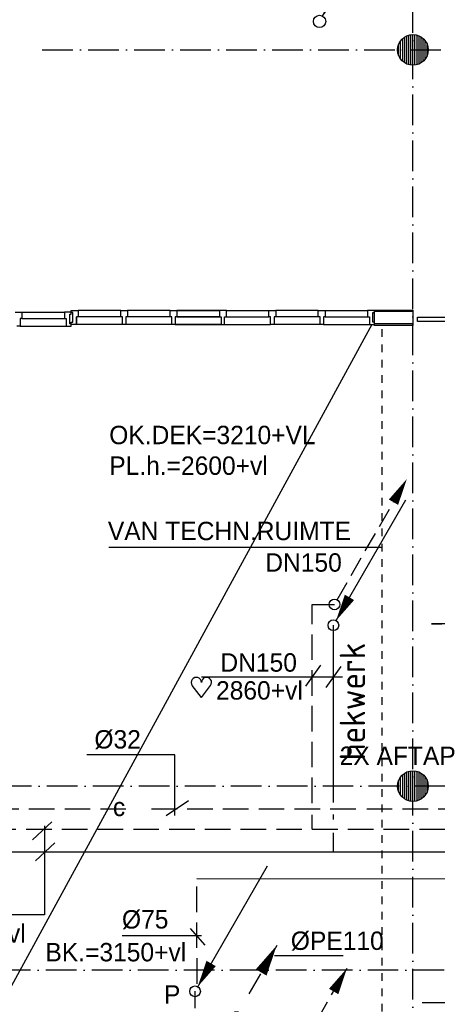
# Model space of a CAD drawing. Extents: x -41378 to 114803, y -24080 to 82188.
# Tile 78 of 137: x 53341 to 57430, y 51493 to 61123. Entities that reach past the tile are written whole.
import ezdxf
from ezdxf.enums import TextEntityAlignment as Align

# ---------------------------------------------------------------- set-up
doc = ezdxf.new("R2010")
doc.units = 0
doc.header["$LTSCALE"] = 50
for name, pattern in [('2322102', [45, 5, -2, 5, -2, 5, -2, 5, -2, 5, -2, 5, -5]), ('2322107', [2000, 1000, 1000]), ('2322108', [7, 5, -2]), ('2322121', [2000, 1000, 1000]), ('CENTER4', [5, 3.125, -0.625, 0.625, -0.625]), ('DASHDOT', [9, 6, -1.5, 0, -1.5]), ('DASHED', [3, 1.5, -1.5])]:
    doc.linetypes.add(name, pattern=pattern)
doc.layers.get('0').update_dxf_attribs({"linetype": 'CONTINUOUS'})
for name, color, linetype in [('AL$1----_TEKST', 7, 'CONTINUOUS'), ('AL$7----_STRAMIEN', 1, 'DASHDOT'), ('AL22----_BINNENWAND', 7, 'CONTINUOUS'), ('AL23----_VLOEREN', 4, 'CONTINUOUS'), ('AL28----_KONSTRUKTIE', 3, 'CONTINUOUS'), ('AL31----_BUITENKOZ', 7, 'CONTINUOUS'), ('AL32----_BINNENKOZ', 7, 'CONTINUOUS'), ('AL34----_BALUSTRADES', 4, 'DASHED'), ('ALXAA---_GEWBETON', 12, 'CONTINUOUS'), ('BOUW', 8, 'CONTINUOUS'), ('KABELGGOOT1', 8, 'CONTINUOUS'), ('WL521---', 4, 'CONTINUOUS'), ('WL5233--', 4, 'CONTINUOUS'), ('WL524---', 4, 'CONTINUOUS'), ('WL531---', 4, 'CONTINUOUS'), ('WL541---', 4, 'CONTINUOUS'), ('WL561---_AANVOER', 4, 'CONTINUOUS'), ('WL561---_RETOUR', 4, 'CONTINUOUS'), ('WL5627--', 4, 'CONTINUOUS'), ('WL570---', 3, 'CONTINUOUS'), ('WL570---_HARTLIJN', 7, 'CONTINUOUS'), ('WM$1----', 1, 'CONTINUOUS'), ('WM570---', 1, 'CONTINUOUS')]:
    doc.layers.add(name, color=color, linetype=linetype)
doc.layers.get('0').freeze()
doc.styles.add('BURO-018', font='BUROFONT.shx', dxfattribs={"height": 90})
doc.styles.get("Standard").update_dxf_attribs({"font": 'ISOCP'})

# ---------------------------------------------------------------- blocks, each defined once
blk = doc.blocks.new('LDV3107')
at = {"color": 0, "linetype": 'CONTINUOUS'}
blk.add_line((0.25, 0.433), (6.75, 11.691), dxfattribs=at)
blk.add_lwpolyline([(0.25, 0.433, 0, 1, 0), (1.5, 2.598, 1, 1, 0)], format="xyseb", dxfattribs=at)
blk.add_circle((0, 0), 0.5, dxfattribs=at)
blk = doc.blocks.new('LDV1108')
at = {"color": 0, "linetype": 'CONTINUOUS'}
for p, q in [((5.5, 9.526), (6.437, 11.15)), ((4.187, 7.253), (5.125, 8.877)), ((2.875, 4.98), (3.812, 6.603)), ((1.562, 2.706), (2.5, 4.33)), ((0.25, 0.433), (1.187, 2.057))]:
    blk.add_line(p, q, dxfattribs=at)
blk.add_lwpolyline([(6.75, 11.691, 0, 1, 0), (5.5, 9.526, 1, 1, 0)], format="xyseb", dxfattribs=at)
blk.add_circle((0, 0), 0.5, dxfattribs=at)
blk = doc.blocks.new('LDV1123')
at = {"color": 0, "linetype": 'CONTINUOUS'}
for p, q in [((6.75, 11.691), (5.812, 10.068)), ((5.437, 9.418), (4.5, 7.794)), ((1.562, 2.706), (2.5, 4.33)), ((0.25, 0.433), (1.187, 2.057))]:
    blk.add_line(p, q, dxfattribs=at)
blk.add_lwpolyline([(6.75, 11.691, 0, 1, 0), (5.5, 9.526, 1, 1, 0)], format="xyseb", dxfattribs=at)
blk.add_circle((0, 0), 0.5, dxfattribs=at)
at = {"color": 0, "linetype": 'CONTINUOUS', "style": 'BURO-018'}
blk.add_attdef('LD_TEXT1', text='', height=1.8, dxfattribs=at).set_placement((3.5, 6.062), align=Align.MIDDLE)
blk = doc.blocks.new('LDV1109')
at = {"color": 0, "linetype": 'CONTINUOUS'}
for p, q in [((5.875, 10.176), (6.75, 11.691)), ((5.312, 9.202), (5.5, 9.526)), ((4, 6.928), (4.937, 8.552)), ((3.437, 5.954), (3.625, 6.279)), ((2.125, 3.681), (3.062, 5.304)), ((1.562, 2.706), (1.75, 3.031)), ((0.25, 0.433), (1.187, 2.057))]:
    blk.add_line(p, q, dxfattribs=at)
blk.add_lwpolyline([(6.75, 11.691, 0, 1, 0), (5.5, 9.526, 1, 1, 0)], format="xyseb", dxfattribs=at)
blk.add_circle((0, 0), 0.5, dxfattribs=at)
blk = doc.blocks.new('HART')
at = {"color": 1}
for q in [(-39.7, 52.4), (39.7, 52.4)]:
    blk.add_line((0, 0), q, dxfattribs=at)
for centre, start, end in [((-22.1, 65.7), 0, 217.1867), ((22.1, 65.7), 322.8133, 180)]:
    blk.add_arc(centre, 22.1, start, end, dxfattribs=at)
blk = doc.blocks.new('LDV3')
at = {"color": 0, "linetype": 'CONTINUOUS'}
for p, q in [((4.5, 7.794), (6.75, 11.691)), ((0.25, 0.433), (2.5, 4.33))]:
    blk.add_line(p, q, dxfattribs=at)
blk.add_lwpolyline([(0.25, 0.433, 0, 1, 0), (1.5, 2.598, 1, 1, 0)], format="xyseb", dxfattribs=at)
blk.add_circle((0, 0), 0.5, dxfattribs=at)
at = {"color": 0, "linetype": 'CONTINUOUS', "style": 'BURO-018'}
blk.add_attdef('LD_TEXT1', text='', height=1.8, dxfattribs=at).set_placement((3.5, 6.062), align=Align.MIDDLE)

msp = doc.modelspace()

# ---------------------------------------------------------------- linework, layer by layer
at = {"layer": 'AL$7----_STRAMIEN', "color": 1}
for p, q in [((53561.9, 60827.3), (67622.2, 60827.3)), ((112869.9, 53627.3), (10184, 53627.3)), ((112410.4, 51827.3), (-35182.3, 51827.3))]:
    msp.add_line(p, q, dxfattribs=at)
msp.add_lwpolyline([(57191, 43889.1), (57191, 80064.7)], dxfattribs=at)
at = {"layer": 'AL22----_BINNENWAND', "color": 8}
for p, q in [((56814.4, 58133.3), (56814.4, 58283.3)), ((56814.4, 58283.3), (57191, 58283.3)), ((57191, 58283.3), (57191, 58133.3)), ((57191, 58133.3), (56814.4, 58133.3))]:
    msp.add_line(p, q, dxfattribs=at)
at = {"layer": 'AL22----_BINNENWAND', "color": 8, "linetype": 'CONTINUOUS'}
for p, q in [((57191, 58268.3), (56814.4, 58268.3)), ((57191, 58148.3), (56814.4, 58148.3))]:
    msp.add_line(p, q, dxfattribs=at)
at = {"layer": 'AL23----_VLOEREN', "color": 8}
msp.add_line((49661, 45077.3), (56790.8, 58145.3), dxfattribs=at)
at = {"layer": 'AL28----_KONSTRUKTIE', "color": 8}
for centre in [(57191, 60827.3), (57191, 53627.3)]:
    msp.add_circle(centre, 150, dxfattribs=at)
at = {"layer": 'AL31----_BUITENKOZ', "color": 8, "linetype": 'CONTINUOUS'}
for p, q in [((57236.5, 58171.3), (57236.5, 58212.3)), ((57236.5, 58212.3), (58177, 58212.3)), ((58177, 58171.3), (57236.5, 58171.3))]:
    msp.add_line(p, q, dxfattribs=at)
at = {"layer": 'AL32----_BINNENKOZ', "color": 8}
for p, q in [((53296.4, 58263.8), (53363.4, 58263.8)), ((53363.4, 58263.8), (53363.4, 58200.8)), ((53363.4, 58263.8), (53779.4, 58263.8)), ((53363.4, 58263.8), (53779.4, 58263.8)), ((53846.4, 58263.8), (53779.4, 58263.8)), ((53779.4, 58263.8), (53779.4, 58200.8)), ((53846.4, 58258.1), (53846.4, 58280.1)), ((53846.4, 58280.1), (53913.4, 58280.1)), ((53846.4, 58241.8), (53846.4, 58263.8)), ((54329.9, 58280.1), (53913.4, 58280.1)), ((53913.4, 58280.1), (53913.4, 58217.1)), ((54330.4, 58217.1), (54330.4, 58280.1)), ((54330.4, 58280.1), (54397.4, 58280.1)), ((54813.9, 58280.1), (54397.4, 58280.1)), ((54813.9, 58280.1), (54397.4, 58280.1)), ((54397.4, 58280.1), (54397.4, 58217.1)), ((54813.9, 58217.1), (54813.9, 58280.1)), ((54813.9, 58280.1), (54880.9, 58280.1)), ((55297.4, 58280.1), (54880.9, 58280.1)), ((54880.9, 58280.1), (55297.4, 58280.1)), ((55297.4, 58280.1), (54880.9, 58280.1)), ((54880.9, 58280.1), (55297.4, 58280.1)), ((54880.9, 58280.1), (54880.9, 58217.1)), ((55364.4, 58280.1), (55297.4, 58280.1)), ((55297.4, 58280.1), (55297.4, 58217.1)), ((55364.4, 58280.1), (55780.9, 58280.1)), ((55364.4, 58217.1), (55364.4, 58280.1)), ((55364.4, 58280.1), (55780.9, 58280.1)), ((55780.9, 58217.1), (55780.9, 58280.1)), ((55780.9, 58280.1), (55847.9, 58280.1)), ((56264.4, 58280.1), (55847.9, 58280.1)), ((56264.4, 58280.1), (55847.9, 58280.1)), ((55847.9, 58280.1), (55847.9, 58217.1)), ((56264.4, 58217.1), (56264.4, 58280.1)), ((56264.4, 58280.1), (56331.4, 58280.1)), ((56331.4, 58280.1), (56747.4, 58280.1)), ((56331.4, 58280.1), (56747.4, 58280.1)), ((56331.4, 58280.1), (56331.4, 58217.1)), ((56814.4, 58280.1), (56747.4, 58280.1)), ((56747.4, 58280.1), (56747.4, 58217.1)), ((56814.4, 58258.1), (56814.4, 58280.1)), ((53363.4, 58200.8), (53346.4, 58200.8)), ((53346.4, 58200.8), (53346.4, 58124.8)), ((53363.4, 58200.8), (53779.4, 58200.8)), ((53779.4, 58200.8), (53796.4, 58200.8)), ((53796.4, 58200.8), (53796.4, 58124.8)), ((53830.4, 58149.8), (53830.4, 58241.8)), ((53830.4, 58241.8), (53846.4, 58241.8)), ((53862.4, 58258.1), (53846.4, 58258.1)), ((53846.4, 58141.1), (53846.4, 58166.1)), ((53846.4, 58166.1), (53862.4, 58166.1)), ((53862.4, 58166.1), (53862.4, 58258.1)), ((53896.4, 58141.1), (53896.4, 58217.1)), ((53913.4, 58217.1), (53896.4, 58217.1)), ((53896.4, 58217.1), (53896.4, 58141.1)), ((54329.9, 58217.1), (53913.4, 58217.1)), ((54347.4, 58217.1), (54330.4, 58217.1)), ((54347.4, 58141.1), (54347.4, 58217.1)), ((54397.4, 58217.1), (54380.4, 58217.1)), ((54380.4, 58217.1), (54380.4, 58141.1)), ((54813.9, 58217.1), (54397.4, 58217.1)), ((54830.9, 58217.1), (54813.9, 58217.1)), ((54830.9, 58141.1), (54830.9, 58217.1)), ((54880.9, 58217.1), (54863.9, 58217.1)), ((54863.9, 58217.1), (54863.9, 58141.1)), ((55297.4, 58217.1), (54880.9, 58217.1)), ((54880.9, 58217.1), (55297.4, 58217.1)), ((55297.4, 58217.1), (55314.4, 58217.1)), ((55314.4, 58217.1), (55314.4, 58141.1)), ((55347.4, 58141.1), (55347.4, 58217.1)), ((55347.4, 58217.1), (55364.4, 58217.1)), ((55364.4, 58217.1), (55780.9, 58217.1)), ((55797.9, 58217.1), (55780.9, 58217.1)), ((55797.9, 58141.1), (55797.9, 58217.1)), ((55847.9, 58217.1), (55830.9, 58217.1)), ((55830.9, 58217.1), (55830.9, 58141.1)), ((56264.4, 58217.1), (55847.9, 58217.1)), ((56281.4, 58217.1), (56264.4, 58217.1)), ((56281.4, 58141.1), (56281.4, 58217.1)), ((56331.4, 58217.1), (56314.4, 58217.1)), ((56314.4, 58217.1), (56314.4, 58141.1)), ((56331.4, 58217.1), (56747.4, 58217.1)), ((56747.4, 58217.1), (56764.4, 58217.1)), ((56764.4, 58217.1), (56764.4, 58141.1)), ((56798.4, 58166.1), (56798.4, 58258.1)), ((56798.4, 58258.1), (56814.4, 58258.1)), ((56814.4, 58166.1), (56798.4, 58166.1)), ((56814.4, 58141.1), (56814.4, 58166.1)), ((53346.4, 58124.8), (53313.4, 58124.8)), ((53346.4, 58124.8), (53796.4, 58124.8)), ((53796.4, 58124.8), (53846.4, 58124.8)), ((53846.4, 58149.8), (53830.4, 58149.8)), ((53846.4, 58124.8), (53846.4, 58149.8)), ((53896.4, 58141.1), (53846.4, 58141.1)), ((54346.9, 58141.1), (53896.4, 58141.1)), ((54380.4, 58141.1), (54347.4, 58141.1)), ((54830.9, 58141.1), (54380.4, 58141.1)), ((54863.9, 58141.1), (54830.9, 58141.1)), ((55314.4, 58141.1), (54863.9, 58141.1)), ((54863.9, 58141.1), (55314.4, 58141.1)), ((55314.4, 58141.1), (55347.4, 58141.1)), ((55347.4, 58141.1), (55797.9, 58141.1)), ((55830.9, 58141.1), (55797.9, 58141.1)), ((56281.4, 58141.1), (55830.9, 58141.1)), ((56314.4, 58141.1), (56281.4, 58141.1)), ((56314.4, 58141.1), (56764.4, 58141.1)), ((56764.4, 58141.1), (56814.4, 58141.1))]:
    msp.add_line(p, q, dxfattribs=at)
at = {"layer": 'AL34----_BALUSTRADES', "color": 8}
msp.add_line((56890.8, 50672.6), (56890.8, 58145.3), dxfattribs=at)
at = {"layer": 'ALXAA---_GEWBETON', "color": 8}
for p, q in [((57131, 60689.9), (57131, 60964.8)), ((57151, 60682.8), (57151, 60971.9)), ((57171, 60678.7), (57171, 60976)), ((57191, 60677.3), (57191, 60977.3)), ((57211, 60678.7), (57211, 60976)), ((57231, 60682.8), (57231, 60971.9)), ((57251, 60689.9), (57251, 60964.8)), ((57051, 60773.5), (57051, 60881.2)), ((57071, 60737.3), (57071, 60917.3)), ((57091, 60715.5), (57091, 60939.1)), ((57111, 60700.4), (57111, 60954.2)), ((57271, 60700.4), (57271, 60954.2)), ((57291, 60715.5), (57291, 60939.1)), ((57311, 60737.3), (57311, 60917.3)), ((57331, 60773.5), (57331, 60881.2)), ((57091, 53515.5), (57091, 53739.1)), ((57111, 53500.4), (57111, 53754.2)), ((57131, 53489.9), (57131, 53764.8)), ((57151, 53482.8), (57151, 53771.9)), ((57171, 53478.7), (57171, 53776)), ((57191, 53477.3), (57191, 53777.3)), ((57211, 53478.7), (57211, 53776)), ((57231, 53482.8), (57231, 53771.9)), ((57251, 53489.9), (57251, 53764.8)), ((57271, 53500.4), (57271, 53754.2)), ((57291, 53515.5), (57291, 53739.1)), ((57051, 53573.5), (57051, 53681.2)), ((57071, 53537.3), (57071, 53717.3)), ((57311, 53537.3), (57311, 53717.3)), ((57331, 53573.5), (57331, 53681.2))]:
    msp.add_line(p, q, dxfattribs=at)
at = {"layer": 'KABELGGOOT1'}
for p, q in [((66761.3, 55213.5, 2750), (57371.8, 55213.5, 2750)), ((57371.8, 55213.5, 2750), (57470.6, 55212.5, 2750))]:
    msp.add_line(p, q, dxfattribs=at)
at = {"layer": 'WL524---', "linetype": '2322121'}
msp.add_line((58739.4, 52713.5), (55074.5, 52720.8), dxfattribs=at)
at = {"layer": 'WL531---', "color": 1}
msp.add_line((54214.1, 55965.6), (56886.8, 55965.6), dxfattribs=at)
at = {"layer": 'WL561---_AANVOER', "linetype": '2322107'}
for p, q in [((56413.7, 53467.8), (56414.1, 55201.3)), ((56205.9, 53207.2), (56205.9, 53346.6)), ((49197.2, 52983.5), (58354.9, 52983.5))]:
    msp.add_line(p, q, dxfattribs=at)
at = {"layer": 'WL561---_RETOUR', "linetype": '2322108'}
for p, q in [((56205.9, 55403.7), (56423.1, 55403.7)), ((56205.9, 53461.1), (56205.9, 55403.7)), ((56413.7, 53299.2), (56413.7, 53347.8)), ((49204.3, 53207.2), (58552.6, 53207.2)), ((56413.7, 52984), (56413.7, 53170.7))]:
    msp.add_line(p, q, dxfattribs=at)
at = {"layer": 'WL5627--', "color": 4, "linetype": '2322102'}
for p, q in [((56631.2, 53400.9), (49205.3, 53400.9)), ((58739.4, 53400.9), (56631.2, 53400.9)), ((55077.9, 51693.9), (55074.5, 52720.8)), ((55060.9, 50756.1), (55058, 51621.8))]:
    msp.add_line(p, q, dxfattribs=at)
at = {"layer": 'WL570---_HARTLIJN', "color": 1, "linetype": 'CONTINUOUS'}
msp.add_line((56507.5, 51966.5), (55836.9, 51966.5), dxfattribs=at)
at = {"layer": 'WM$1----'}
for p, q in [((55010.7, 52235.9), (55152.1, 52071)), ((54344.2, 52164.8), (55122.2, 52164.8))]:
    msp.add_line(p, q, dxfattribs=at)
at = {"layer": 'WM570---'}
for p, q in [((56143, 54604.7), (56289.7, 54810)), ((56340.6, 54590), (56487.3, 54795.4)), ((56502, 54692.7), (55122.4, 54692.7)), ((54859.2, 53934.5), (53997, 53934.5)), ((54859.2, 53339), (54859.2, 53934.5)), ((54775.4, 53339), (54992.6, 53487.9)), ((53465.5, 53100.8), (53656.3, 53276.8)), ((53582.9, 53239.1), (53582.9, 52369)), ((53494.9, 52896.1), (53685.7, 53072.1)), ((53582.9, 52369), (52364.7, 52369)), ((58661.3, 51506.5), (57281.6, 51506.5))]:
    msp.add_line(p, q, dxfattribs=at)

# ---------------------------------------------------------------- block references
at = {"layer": 'WL521---', "color": 2}
ref = msp.add_blockref('LDV3', (56276.9, 61106.4), dxfattribs=dict(at, xscale=120, yscale=120, zscale=120))
ref.add_attrib('LD_TEXT1', 'hwa', dxfattribs={"layer": '0', "color": 1, "linetype": 'CONTINUOUS', "height": 144, "style": 'BURO-018'}).set_placement((56696.9, 61833.8), align=Align.MIDDLE)
at = {"layer": 'WL5233--', "color": 2}
ref = msp.add_blockref('LDV1123', (55036.8, 50647.2), dxfattribs=dict(at, xscale=121.5, yscale=121.5, zscale=121.5))
ref.add_attrib('LD_TEXT1', 'o', dxfattribs={"layer": '0', "color": 1, "linetype": 'CONTINUOUS', "height": 145.8, "style": 'BURO-018'}).set_placement((55462.1, 51383.8), align=Align.MIDDLE)
at = {"layer": 'WL531---', "color": 2, "xscale": 105, "yscale": 105, "zscale": 105}
msp.add_blockref('LDV1109', (55837.3, 50618.4), dxfattribs=at)
at = {"layer": 'WL561---_AANVOER', "color": 2, "xscale": 105, "yscale": 105, "zscale": 105}
for p in [(56412.3, 55200.1), (55057.7, 51619.7)]:
    msp.add_blockref('LDV3107', p, dxfattribs=at)
at = {"layer": 'WL561---_RETOUR', "color": 2, "xscale": 105, "yscale": 105, "zscale": 105}
msp.add_blockref('LDV1108', (56423.1, 55403.7), dxfattribs=at)
at = {"layer": 'WM570---', "xscale": 2.25, "yscale": 2.25, "zscale": 2.25}
msp.add_blockref('HART', (55120.2, 54493.3), dxfattribs=at)

# ---------------------------------------------------------------- texts
at = {"layer": 'AL$1----_TEKST', "color": 8}
msp.add_text('hekwerk', height=250, rotation=90, dxfattribs=at).set_placement((56723.4, 53879.4))
at = {"layer": 'BOUW', "color": 1, "style": 'BURO-018'}
for s, p in [('OK.DEK=3210+VL', (54217.5, 56971.3)), ('PL.h.=2600+vl', (54217.5, 56671.3))]:
    msp.add_text(s, height=180, dxfattribs=at).set_placement(p)
at = {"layer": 'WL524---', "color": 1, "style": 'BURO-018'}
msp.add_text('P', height=180, dxfattribs=at).set_placement((54753.5, 51500.2))
at = {"layer": 'WL541---', "color": 1, "style": 'BURO-018'}
msp.add_text('VAN TECHN.RUIMTE', height=180, dxfattribs=at).set_placement((54204.4, 56032.5))
at = {"layer": 'WL570---', "color": 1, "style": 'BURO-018'}
msp.add_text('c', height=180, dxfattribs=at).set_placement((54253.5, 53333.7))
at = {"layer": 'WL570---_HARTLIJN', "color": 1, "linetype": 'CENTER4', "style": 'BURO-018'}
msp.add_text('%%cPE110', height=180, dxfattribs=at).set_placement((55995.3, 52024.9))
at = {"layer": 'WM$1----', "color": 1, "style": 'BURO-018'}
for s, p in [('DN150', (55745.5, 55724.2)), ('DN150', (55306, 54746.1)), ('%%C32', (54072.2, 53994.6)), ('%%C75', (54342.1, 52234.1))]:
    msp.add_text(s, height=180, dxfattribs=at).set_placement(p)
at = {"layer": 'WM570---', "color": 1, "style": 'BURO-018'}
for s, p in [('2860+vl', (55263.2, 54473.3)), ('2X AFTAP', (56473.4, 53833.6)), ('3090+vl', (52549.6, 52097)), ('BK.=3150+vl', (53592.9, 51913.1))]:
    msp.add_text(s, height=180, dxfattribs=at).set_placement(p)

doc.saveas('drawing.dxf')
